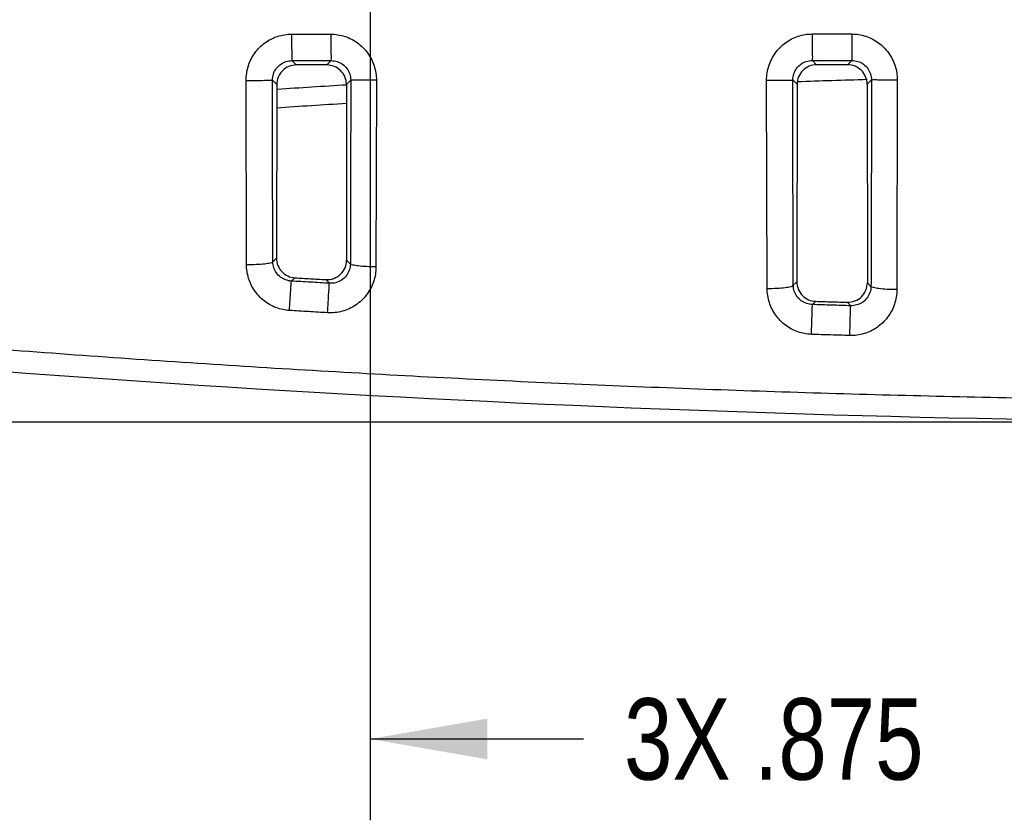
# Model space of a CAD drawing. Header units: inches. Extents: x 0 to 34, y 0 to 22.
# Tile 23 of 111: x 9.9 to 11.4, y 7.3 to 8.6. Entities that reach past the tile are written whole.
import ezdxf

# ---------------------------------------------------------------- set-up
doc = ezdxf.new("R2010")
doc.units = ezdxf.units.IN
doc.header["$LTSCALE"] = 1.87
doc.header["$MEASUREMENT"] = 0
doc.layers.get('0').update_dxf_attribs({"linetype": 'CONTINUOUS'})
doc.layers.add('DIMENSIONS', color=7, linetype='CONTINUOUS')
doc.styles.get("Standard").update_dxf_attribs({"font": 'txt', "width": 0.8})
doc.dimstyles.new('DIMSTYLE_1', dxfattribs={"dimtxt": 0.125, "dimasz": 0.18, "dimexe": 0.18, "dimexo": 0.0625, "dimgap": 0.09, "dimtad": 0, "dimtih": 1, "dimtoh": 1, "dimdec": 3, "dimzin": 4, "dimdsep": 46, "dimtxsty": 'STANDARD', "dimblk": '_FILLED', "dimblk1": '_FILLED', "dimblk2": '_FILLED', "dimcen": 0.09, "dimadec": 0, "dimazin": 0, "dimtp": 0.001, "dimtm": 0.001, "dimtfac": 1, "dimtdec": 3, "dimtofl": 0, "dimtmove": 0, "dimatfit": 3, "dimldrblk": '_FILLED', "dimfxl": 1, "dimtolj": 1, "dimtzin": 4, "dimarcsym": 0})

# ---------------------------------------------------------------- blocks, each defined once
blk = doc.blocks.new('_FILLED')
at = {"color": 0, "linetype": 'BYBLOCK'}
blk.add_solid([(0, 0), (-1, 0.1736), (-1, -0.1736)], dxfattribs=at)
blk = doc.blocks.new('*D0')
at = {"layer": 'DIMENSIONS', "color": 2, "linetype": 'CONTINUOUS'}
for p, q in [((9.211, 10.3065), (7.356, 10.3065)), ((7.481, 10.3065), (7.481, 9.311)), ((7.481, 7.9485), (7.481, 9.061)), ((11.9085, 7.9485), (7.356, 7.9485))]:
    blk.add_line(p, q, dxfattribs=at)
at = {"layer": 'DIMENSIONS', "color": 2, "linetype": 'CONTINUOUS', "xscale": 0.18, "yscale": 0.18, "zscale": 0.18}
for p, rotation in [((7.481, 10.3065), 90), ((7.481, 7.9485), 270)]:
    blk.add_blockref('_FILLED', p, dxfattribs=dict(at, rotation=rotation))
at = {"layer": 'DIMENSIONS', "color": 2, "linetype": 'CONTINUOUS', "width": 0.8}
for s, p in [('2.358', (6.8185, 9.1235)), ('[', (7.4435, 9.1235)), ('59.89', (7.5435, 9.1235)), (']', (8.0435, 9.1235))]:
    blk.add_text(s, height=0.125, dxfattribs=at).set_placement(p)
blk = doc.blocks.new('*D7')
at = {"layer": 'DIMENSIONS', "color": 2, "linetype": 'CONTINUOUS'}
for p, q in [((9.586, 9.9315), (9.586, 7.3368)), ((10.461, 9.9315), (10.461, 7.3368)), ((9.586, 7.4618), (9.226, 7.4618)), ((10.461, 7.4618), (10.7887, 7.4618))]:
    blk.add_line(p, q, dxfattribs=at)
at = {"layer": 'DIMENSIONS', "color": 2, "linetype": 'CONTINUOUS', "xscale": 0.18, "yscale": 0.18, "zscale": 0.18}
blk.add_blockref('_FILLED', (9.586, 7.4618), dxfattribs=at)
at = {"layer": 'DIMENSIONS', "color": 2, "linetype": 'CONTINUOUS', "xscale": 0.18, "yscale": 0.18, "zscale": 0.18, "rotation": 180}
blk.add_blockref('_FILLED', (10.461, 7.4618), dxfattribs=at)
at = {"layer": 'DIMENSIONS', "color": 2, "linetype": 'CONTINUOUS', "width": 0.8}
for s, p in [('3X', (10.8512, 7.3993)), ('.875', (11.0512, 7.3993)), ('[', (11.5762, 7.3993)), ('22.23', (11.6762, 7.3993)), (']', (12.1762, 7.3993))]:
    blk.add_text(s, height=0.125, dxfattribs=at).set_placement(p)

msp = doc.modelspace()

# ---------------------------------------------------------------- linework, layer by layer
at = {"color": 7, "linetype": 'CONTINUOUS'}
for p, q in [((10.3409, 8.5041), (10.3475, 8.4975)), ((10.4011, 8.5041), (10.3945, 8.4975)), ((11.1406, 8.5044), (11.1472, 8.4978)), ((11.2014, 8.5044), (11.1947, 8.4978)), ((10.2709, 8.1908), (10.2704, 8.4738)), ((10.3109, 8.4741), (10.3175, 8.4675)), ((10.4311, 8.4742), (10.4245, 8.4676)), ((10.4706, 8.4739), (10.47, 8.1872)), ((11.071, 8.1541), (11.0703, 8.4742)), ((11.1106, 8.4744), (11.1172, 8.4678)), ((11.2314, 8.4744), (11.2248, 8.4678)), ((11.2711, 8.4742), (11.2704, 8.1523)), ((10.3175, 8.4675), (10.3172, 8.2005)), ((10.4245, 8.4676), (10.4248, 8.1976)), ((11.1172, 8.4678), (11.1168, 8.1643)), ((11.2248, 8.4678), (11.2251, 8.1629)), ((10.3115, 8.1951), (10.3172, 8.2005)), ((10.4306, 8.1916), (10.4248, 8.1976)), ((10.3399, 8.1654), (10.3453, 8.1705)), ((10.3985, 8.162), (10.3931, 8.1677)), ((11.1113, 8.1589), (11.1168, 8.1643)), ((11.2307, 8.1572), (11.2251, 8.1629)), ((11.1407, 8.1293), (11.1459, 8.1343)), ((11.1995, 8.1275), (11.1943, 8.1329))]:
    msp.add_line(p, q, dxfattribs=at)
for centre, radius, start, end in [((11.971, -16.5139), 25, 91.7108, 91.95727), ((11.971, -16.5139), 25, 93.54713, 93.79298), ((11.971, 35.486), 27.5375, 264.09115, 275.90885)]:
    msp.add_arc(centre, radius, start, end, dxfattribs=at)
for points, knots in [([(10.2704, 8.4738), (10.2704, 8.4813), (10.2727, 8.4963), (10.2829, 8.5164), (10.2987, 8.5323), (10.3184, 8.5425), (10.3331, 8.5448), (10.3403, 8.5448)], [0, 0, 0, 0, 0.202951, 0.404638, 0.604421, 0.802676, 1, 1, 1, 1]), ([(10.3403, 8.5448), (10.3403, 8.5397), (10.3404, 8.5303), (10.3403, 8.5179), (10.341, 8.5095), (10.3405, 8.5052), (10.3409, 8.5041)], [0, 0, 0, 0, 0.373416, 0.693902, 0.913663, 1, 1, 1, 1]), ([(10.3403, 8.5448), (10.3504, 8.5448), (10.3704, 8.5448), (10.3905, 8.5448), (10.4005, 8.5448)], [0, 0, 0, 0, 0.5, 1, 1, 1, 1]), ([(10.4005, 8.5448), (10.4006, 8.5398), (10.4006, 8.5304), (10.4005, 8.5179), (10.4012, 8.5095), (10.4007, 8.5052), (10.4011, 8.5041)], [0, 0, 0, 0, 0.373422, 0.693912, 0.913673, 1, 1, 1, 1]), ([(10.4005, 8.5448), (10.4078, 8.5448), (10.4225, 8.5425), (10.4423, 8.5324), (10.4581, 8.5165), (10.4682, 8.4964), (10.4706, 8.4814), (10.4706, 8.4739)], [0, 0, 0, 0, 0.19802, 0.396302, 0.595857, 0.797127, 1, 1, 1, 1]), ([(11.0703, 8.4742), (11.0703, 8.4816), (11.0727, 8.4966), (11.0829, 8.5167), (11.0986, 8.5326), (11.1184, 8.5428), (11.1331, 8.5451), (11.1403, 8.5451)], [0, 0, 0, 0, 0.202879, 0.404528, 0.604311, 0.802606, 1, 1, 1, 1]), ([(11.1403, 8.5451), (11.1504, 8.5451), (11.1707, 8.5451), (11.191, 8.5451), (11.2011, 8.5451)], [0, 0, 0, 0, 0.5, 1, 1, 1, 1]), ([(11.1403, 8.5451), (11.1403, 8.54), (11.1404, 8.5306), (11.1403, 8.5182), (11.1407, 8.5097), (11.1404, 8.5055), (11.1406, 8.5044)], [0, 0, 0, 0, 0.373471, 0.693998, 0.913763, 1, 1, 1, 1]), ([(11.2011, 8.5451), (11.2084, 8.5451), (11.223, 8.5428), (11.2428, 8.5326), (11.2586, 8.5167), (11.2688, 8.4966), (11.2711, 8.4817), (11.2711, 8.4742)], [0, 0, 0, 0, 0.197952, 0.396196, 0.595756, 0.797072, 1, 1, 1, 1]), ([(11.2011, 8.5451), (11.2011, 8.5401), (11.2012, 8.5306), (11.2011, 8.5182), (11.2014, 8.5097), (11.2011, 8.5055), (11.2014, 8.5044)], [0, 0, 0, 0, 0.373474, 0.694003, 0.913769, 1, 1, 1, 1]), ([(10.3109, 8.4741), (10.3109, 8.4773), (10.3119, 8.4836), (10.3163, 8.4921), (10.3231, 8.4988), (10.3315, 8.5031), (10.3378, 8.5041), (10.3409, 8.5041)], [0, 0, 0, 0, 0.201169, 0.402167, 0.602016, 0.801177, 1, 1, 1, 1]), ([(10.3409, 8.5041), (10.3509, 8.5041), (10.371, 8.5041), (10.3911, 8.5041), (10.4011, 8.5041)], [0, 0, 0, 0, 0.50002, 1, 1, 1, 1]), ([(10.4011, 8.5041), (10.4042, 8.5041), (10.4105, 8.5032), (10.419, 8.4989), (10.4258, 8.4922), (10.4301, 8.4837), (10.4311, 8.4773), (10.4311, 8.4742)], [0, 0, 0, 0, 0.199574, 0.398656, 0.598078, 0.798413, 1, 1, 1, 1]), ([(11.1106, 8.4744), (11.1106, 8.4776), (11.1116, 8.4839), (11.116, 8.4924), (11.1227, 8.4991), (11.1312, 8.5034), (11.1375, 8.5044), (11.1406, 8.5044)], [0, 0, 0, 0, 0.201124, 0.402061, 0.601897, 0.801108, 1, 1, 1, 1]), ([(11.1406, 8.5044), (11.1507, 8.5044), (11.171, 8.5044), (11.1912, 8.5044), (11.2014, 8.5044)], [0, 0, 0, 0, 0.500034, 1, 1, 1, 1]), ([(11.2014, 8.5044), (11.2045, 8.5044), (11.2108, 8.5034), (11.2193, 8.4992), (11.226, 8.4924), (11.2304, 8.4839), (11.2314, 8.4776), (11.2314, 8.4744)], [0, 0, 0, 0, 0.199461, 0.398489, 0.597928, 0.798334, 1, 1, 1, 1]), ([(10.3475, 8.4975), (10.3436, 8.4975), (10.3357, 8.4959), (10.3257, 8.4892), (10.3191, 8.4793), (10.3175, 8.4714), (10.3175, 8.4675)], [0, 0, 0, 0, 0.250408, 0.500866, 0.750869, 1, 1, 1, 1]), ([(10.3945, 8.4975), (10.3866, 8.4975), (10.371, 8.4975), (10.3553, 8.4975), (10.3475, 8.4975)], [0, 0, 0, 0, 0.5, 1, 1, 1, 1]), ([(10.4245, 8.4676), (10.4245, 8.4715), (10.4229, 8.4793), (10.4162, 8.4893), (10.4062, 8.4959), (10.3984, 8.4975), (10.3945, 8.4975)], [0, 0, 0, 0, 0.250045, 0.500335, 0.750446, 1, 1, 1, 1]), ([(11.1472, 8.4978), (11.1433, 8.4978), (11.1354, 8.4962), (11.1254, 8.4895), (11.1188, 8.4796), (11.1172, 8.4717), (11.1172, 8.4678)], [0, 0, 0, 0, 0.250458, 0.500921, 0.750902, 1, 1, 1, 1]), ([(11.1947, 8.4978), (11.1868, 8.4978), (11.171, 8.4978), (11.1551, 8.4978), (11.1472, 8.4978)], [0, 0, 0, 0, 0.500001, 1, 1, 1, 1]), ([(11.2248, 8.4678), (11.2248, 8.4717), (11.2232, 8.4796), (11.2165, 8.4896), (11.2065, 8.4962), (11.1986, 8.4978), (11.1947, 8.4978)], [0, 0, 0, 0, 0.250091, 0.500405, 0.750507, 1, 1, 1, 1]), ([(10.2704, 8.4738), (10.2754, 8.4738), (10.2848, 8.4739), (10.2972, 8.4738), (10.3056, 8.4741), (10.3098, 8.4739), (10.3109, 8.4741)], [0, 0, 0, 0, 0.373791, 0.694253, 0.913844, 1, 1, 1, 1]), ([(10.3115, 8.1951), (10.3114, 8.2259), (10.3112, 8.2876), (10.311, 8.3806), (10.3109, 8.4429), (10.3109, 8.4741)], [0, 0, 0, 0, 0.330761, 0.664049, 1, 1, 1, 1]), ([(10.4311, 8.4742), (10.4311, 8.4425), (10.4311, 8.3795), (10.4309, 8.2853), (10.4307, 8.2227), (10.4306, 8.1916)], [0, 0, 0, 0, 0.33589, 0.669223, 1, 1, 1, 1]), ([(10.4706, 8.4739), (10.4656, 8.4739), (10.4565, 8.474), (10.4444, 8.4739), (10.4363, 8.4742), (10.4322, 8.474), (10.4311, 8.4742)], [0, 0, 0, 0, 0.375716, 0.695755, 0.914277, 1, 1, 1, 1]), ([(11.0703, 8.4742), (11.0754, 8.4742), (11.0847, 8.4742), (11.097, 8.4741), (11.1053, 8.4744), (11.1095, 8.4742), (11.1106, 8.4744)], [0, 0, 0, 0, 0.374277, 0.694634, 0.913955, 1, 1, 1, 1]), ([(11.1113, 8.1589), (11.1112, 8.1937), (11.1109, 8.2635), (11.1107, 8.3687), (11.1106, 8.4391), (11.1106, 8.4744)], [0, 0, 0, 0, 0.330536, 0.663833, 1, 1, 1, 1]), ([(11.2314, 8.4744), (11.2314, 8.4389), (11.2313, 8.3681), (11.2311, 8.2623), (11.2308, 8.1921), (11.2307, 8.1572)], [0, 0, 0, 0, 0.336112, 0.669446, 1, 1, 1, 1]), ([(11.2711, 8.4742), (11.2661, 8.4742), (11.2569, 8.4743), (11.2448, 8.4742), (11.2366, 8.4745), (11.2325, 8.4743), (11.2314, 8.4744)], [0, 0, 0, 0, 0.37524, 0.695385, 0.914172, 1, 1, 1, 1]), ([(10.2709, 8.1908), (10.276, 8.1908), (10.2852, 8.1911), (10.2981, 8.1917), (10.3057, 8.1932), (10.3111, 8.1939), (10.3115, 8.1951)], [0, 0, 0, 0, 0.369348, 0.686724, 0.906209, 1, 1, 1, 1]), ([(10.337, 8.1202), (10.33, 8.1206), (10.3161, 8.1236), (10.2975, 8.1341), (10.2827, 8.1498), (10.2732, 8.1693), (10.271, 8.1837), (10.2709, 8.1908)], [0, 0, 0, 0, 0.197076, 0.395315, 0.595469, 0.797471, 1, 1, 1, 1]), ([(10.3399, 8.1654), (10.337, 8.1656), (10.331, 8.1669), (10.323, 8.1713), (10.3166, 8.1778), (10.3125, 8.186), (10.3115, 8.1921), (10.3115, 8.1951)], [0, 0, 0, 0, 0.198838, 0.398201, 0.598419, 0.799345, 1, 1, 1, 1]), ([(10.3172, 8.2005), (10.3172, 8.1967), (10.3186, 8.1891), (10.3248, 8.1794), (10.3341, 8.1726), (10.3416, 8.1707), (10.3453, 8.1705)], [0, 0, 0, 0, 0.250684, 0.501174, 0.751134, 1, 1, 1, 1]), ([(10.3931, 8.1677), (10.3972, 8.1674), (10.4055, 8.1687), (10.416, 8.1752), (10.4232, 8.1854), (10.4248, 8.1936), (10.4248, 8.1976)], [0, 0, 0, 0, 0.25043, 0.500546, 0.750364, 1, 1, 1, 1]), ([(10.47, 8.1872), (10.47, 8.1795), (10.4674, 8.164), (10.4563, 8.1434), (10.4394, 8.1274), (10.4184, 8.1179), (10.4032, 8.1163), (10.3957, 8.1167)], [0, 0, 0, 0, 0.202978, 0.404843, 0.604973, 0.803261, 1, 1, 1, 1]), ([(10.4306, 8.1916), (10.4305, 8.1883), (10.4294, 8.1818), (10.4246, 8.1731), (10.4173, 8.1664), (10.4083, 8.1624), (10.4017, 8.1618), (10.3985, 8.162)], [0, 0, 0, 0, 0.200929, 0.401587, 0.601826, 0.801413, 1, 1, 1, 1]), ([(10.47, 8.1872), (10.4651, 8.1872), (10.456, 8.1875), (10.4435, 8.1882), (10.4362, 8.1897), (10.4309, 8.1904), (10.4306, 8.1916)], [0, 0, 0, 0, 0.371022, 0.687839, 0.90628, 1, 1, 1, 1]), ([(10.337, 8.1202), (10.3373, 8.1257), (10.338, 8.1361), (10.3387, 8.1498), (10.3396, 8.1594), (10.3396, 8.1641), (10.3399, 8.1654)], [0, 0, 0, 0, 0.364747, 0.687118, 0.911728, 1, 1, 1, 1]), ([(10.3985, 8.162), (10.3888, 8.1626), (10.3692, 8.1637), (10.3497, 8.1649), (10.3399, 8.1654)], [0, 0, 0, 0, 0.499981, 1, 1, 1, 1]), ([(10.3453, 8.1705), (10.3533, 8.17), (10.3692, 8.1691), (10.3852, 8.1681), (10.3931, 8.1677)], [0, 0, 0, 0, 0.500002, 1, 1, 1, 1]), ([(10.3957, 8.1167), (10.396, 8.1222), (10.3966, 8.1326), (10.3973, 8.1464), (10.3982, 8.1559), (10.3982, 8.1607), (10.3985, 8.162)], [0, 0, 0, 0, 0.364652, 0.687043, 0.911706, 1, 1, 1, 1]), ([(11.071, 8.1541), (11.0761, 8.1541), (11.0853, 8.1544), (11.098, 8.1552), (11.1056, 8.1567), (11.111, 8.1577), (11.1113, 8.1589)], [0, 0, 0, 0, 0.368716, 0.685229, 0.904449, 1, 1, 1, 1]), ([(11.1407, 8.1293), (11.1377, 8.1294), (11.1315, 8.1305), (11.1233, 8.1348), (11.1167, 8.1414), (11.1124, 8.1497), (11.1113, 8.1559), (11.1113, 8.1589)], [0, 0, 0, 0, 0.198806, 0.398206, 0.598483, 0.799421, 1, 1, 1, 1]), ([(11.1168, 8.1643), (11.1168, 8.1605), (11.1183, 8.1527), (11.1248, 8.1428), (11.1344, 8.1361), (11.1421, 8.1344), (11.1459, 8.1343)], [0, 0, 0, 0, 0.250726, 0.501166, 0.751073, 1, 1, 1, 1]), ([(11.1943, 8.1329), (11.1983, 8.1327), (11.2064, 8.1341), (11.2167, 8.1408), (11.2235, 8.1509), (11.2251, 8.1589), (11.2251, 8.1629)], [0, 0, 0, 0, 0.250288, 0.500445, 0.750352, 1, 1, 1, 1]), ([(11.2307, 8.1572), (11.2307, 8.154), (11.2295, 8.1475), (11.2249, 8.139), (11.2178, 8.1323), (11.2091, 8.1283), (11.2027, 8.1274), (11.1995, 8.1275)], [0, 0, 0, 0, 0.201006, 0.401794, 0.602118, 0.801655, 1, 1, 1, 1]), ([(11.2704, 8.1523), (11.2654, 8.1523), (11.2563, 8.1526), (11.2437, 8.1534), (11.2363, 8.1549), (11.231, 8.1559), (11.2307, 8.1572)], [0, 0, 0, 0, 0.369532, 0.685756, 0.904458, 1, 1, 1, 1]), ([(11.1392, 8.0835), (11.1321, 8.0837), (11.1179, 8.0863), (11.0987, 8.0966), (11.0833, 8.1124), (11.0734, 8.1322), (11.0711, 8.1468), (11.071, 8.1541)], [0, 0, 0, 0, 0.196972, 0.395163, 0.595345, 0.797412, 1, 1, 1, 1]), ([(11.2704, 8.1523), (11.2704, 8.1447), (11.2679, 8.1295), (11.2572, 8.1091), (11.2407, 8.0933), (11.2204, 8.0835), (11.2055, 8.0815), (11.1981, 8.0817)], [0, 0, 0, 0, 0.203077, 0.405059, 0.605259, 0.803498, 1, 1, 1, 1]), ([(9.1392, 8.1294), (9.264, 8.1163), (9.514, 8.0918), (9.8899, 8.0602), (10.2669, 8.0339), (10.6449, 8.0127), (11.0234, 7.9969), (11.4023, 7.9863), (11.7814, 7.981), (12.1606, 7.981), (12.5397, 7.9863), (12.9186, 7.9969), (13.2971, 8.0127), (13.675, 8.0339), (14.0521, 8.0602), (14.428, 8.0918), (14.678, 8.1163), (14.8027, 8.1294)], [0, 0, 0, 0, 0.06631, 0.132812, 0.199446, 0.266168, 0.332946, 0.399757, 0.466584, 0.533416, 0.600244, 0.667054, 0.733832, 0.800554, 0.867189, 0.93369, 1, 1, 1, 1]), ([(11.1392, 8.0835), (11.1394, 8.089), (11.1397, 8.0995), (11.1401, 8.1134), (11.1405, 8.1231), (11.1406, 8.1279), (11.1407, 8.1293)], [0, 0, 0, 0, 0.363744, 0.686329, 0.911502, 1, 1, 1, 1]), ([(11.1995, 8.1275), (11.1897, 8.1278), (11.1701, 8.1284), (11.1505, 8.129), (11.1407, 8.1293)], [0, 0, 0, 0, 0.499997, 1, 1, 1, 1]), ([(11.1459, 8.1343), (11.154, 8.134), (11.1701, 8.1336), (11.1863, 8.1331), (11.1943, 8.1329)], [0, 0, 0, 0, 0.500001, 1, 1, 1, 1]), ([(11.1981, 8.0817), (11.1983, 8.0873), (11.1986, 8.0978), (11.1989, 8.1117), (11.1994, 8.1214), (11.1994, 8.1262), (11.1995, 8.1275)], [0, 0, 0, 0, 0.363696, 0.68629, 0.911489, 1, 1, 1, 1]), ([(10.3957, 8.1167), (10.3859, 8.1173), (10.3663, 8.1184), (10.3468, 8.1196), (10.337, 8.1202)], [0, 0, 0, 0, 0.499961, 1, 1, 1, 1]), ([(11.1981, 8.0817), (11.1883, 8.082), (11.1687, 8.0826), (11.149, 8.0832), (11.1392, 8.0835)], [0, 0, 0, 0, 0.499976, 1, 1, 1, 1])]:
    msp.add_open_spline(points, degree=3, knots=knots, dxfattribs=at)
msp.add_open_spline([(10.3179, 8.4604), (10.3534, 8.4628), (10.389, 8.465), (10.4245, 8.4672)], degree=3, dxfattribs=at)

# ---------------------------------------------------------------- dimensions: what is measured, and where the dimension line sits
at = {"layer": 'DIMENSIONS', "color": 2, "linetype": 'CONTINUOUS'}
dim = msp.add_linear_dim(base=(7.481, 7.9485), p1=(9.211, 10.3065), p2=(11.9085, 7.9485), angle=270, dimstyle='DIMSTYLE_1', dxfattribs=at)
dim.commit()
dim.dimension.update_dxf_attribs({"geometry": '*D0', "text_midpoint": (7.481, 9.186), "dimtype": 160})
dim = msp.add_linear_dim(base=(9.586, 7.4618), p1=(10.461, 9.9315), p2=(9.586, 9.9315), angle=180, text='3X<>', dimstyle='DIMSTYLE_1', dxfattribs=at)
dim.commit()
dim.dimension.update_dxf_attribs({"geometry": '*D7', "text_midpoint": (11.5637, 7.4618), "dimtype": 160})

doc.saveas('drawing.dxf')
